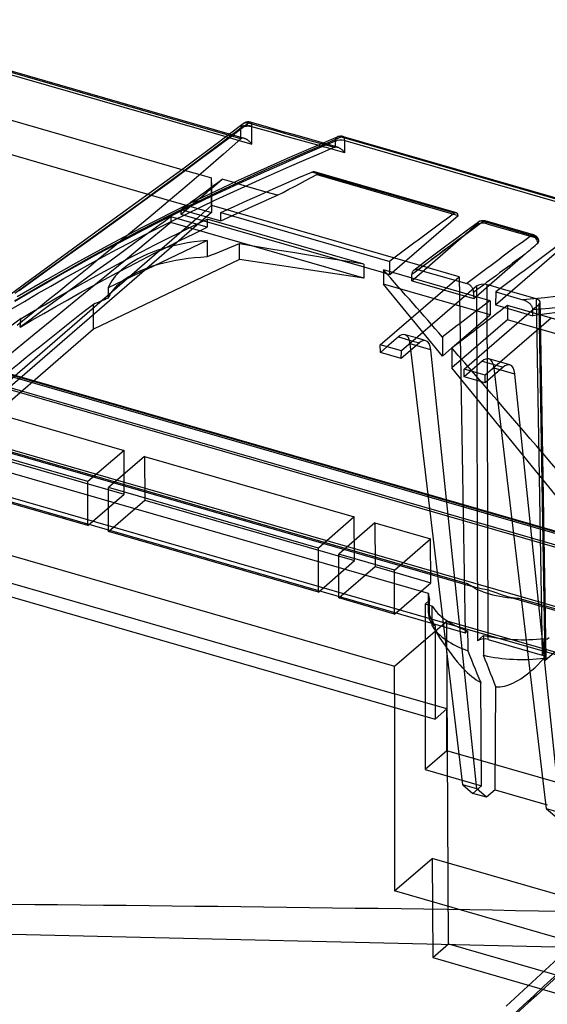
# Model space of a CAD drawing. Header units: millimetres. Extents: x -159 to 301, y 59 to 367.
# Tile 12 of 16: x 22 to 88, y 243 to 367. Entities that reach past the tile are written whole.
import ezdxf

# ---------------------------------------------------------------- set-up
doc = ezdxf.new("R2010")
doc.units = ezdxf.units.MM
doc.layers.add('MAIN-1', color=7, linetype='Continuous')
doc.layers.add('MAIN-2', color=7, linetype='Continuous')

msp = doc.modelspace()

# ---------------------------------------------------------------- linework, layer by layer
at = {"layer": 'MAIN-1'}
for p, q in [((-1.33, 366.2), (47.95, 351.97)), ((1.01, 359.79), (42.4, 347.84)), ((0.39, 355.62), (38.13, 344.73)), ((51.04, 353.78), (51.02, 353.78)), ((51.05, 353.77), (51.04, 353.78)), ((51.07, 353.75), (51.05, 353.77)), ((51.09, 353.74), (51.07, 353.75)), ((51.11, 353.71), (51.09, 353.74)), ((49.84, 353.03), (47.36, 351.14)), ((49.83, 351.69), (49.84, 353.03)), ((49.84, 353.1), (49.85, 353.12)), ((49.84, 353.08), (49.84, 353.1)), ((49.84, 353.06), (49.84, 353.08)), ((49.84, 353.04), (49.84, 353.06)), ((49.86, 353.05), (49.84, 353.03)), ((49.84, 353.03), (49.84, 353.04)), ((49.85, 353.16), (49.87, 353.24)), ((49.87, 353.18), (49.85, 353.16)), ((49.85, 353.14), (49.85, 353.16)), ((49.85, 353.12), (49.85, 353.14)), ((49.89, 353.07), (49.86, 353.05)), ((49.87, 353.24), (49.9, 353.31)), ((49.9, 353.19), (49.87, 353.18)), ((49.92, 353.09), (49.89, 353.07)), ((49.9, 353.31), (49.93, 353.38)), ((49.93, 353.21), (49.9, 353.19)), ((49.95, 353.11), (49.92, 353.09)), ((49.93, 353.38), (49.97, 353.45)), ((49.95, 353.23), (49.93, 353.21)), ((49.99, 353.25), (49.95, 353.23)), ((49.98, 353.12), (49.95, 353.11)), ((49.97, 353.45), (50.01, 353.51)), ((50.01, 353.14), (49.98, 353.12)), ((50.02, 353.26), (49.99, 353.25)), ((50.01, 353.51), (50.06, 353.57)), ((50.04, 353.16), (50.01, 353.14)), ((50.05, 353.28), (50.02, 353.26)), ((50.08, 353.17), (50.04, 353.16)), ((50.09, 353.29), (50.05, 353.28)), ((50.06, 353.57), (50.12, 353.61)), ((50.11, 353.19), (50.08, 353.17)), ((50.13, 353.31), (50.09, 353.29)), ((50.15, 353.2), (50.11, 353.19)), ((50.12, 353.61), (50.12, 353.62)), ((50.12, 353.62), (50.12, 353.62)), ((50.12, 353.62), (50.12, 353.62)), ((50.12, 353.62), (50.12, 353.62)), ((50.12, 353.62), (50.12, 353.62)), ((50.12, 353.61), (50.12, 353.61)), ((50.17, 353.32), (50.13, 353.31)), ((50.19, 353.21), (50.15, 353.2)), ((50.21, 353.33), (50.17, 353.32)), ((50.23, 353.22), (50.19, 353.21)), ((50.26, 353.34), (50.21, 353.33)), ((50.27, 353.23), (50.23, 353.22)), ((50.3, 353.35), (50.26, 353.34)), ((50.31, 353.24), (50.27, 353.23)), ((50.35, 353.35), (50.3, 353.35)), ((50.35, 353.25), (50.31, 353.24)), ((50.4, 353.36), (50.35, 353.35)), ((50.4, 353.26), (50.35, 353.25)), ((50.45, 353.36), (50.4, 353.36)), ((50.44, 353.27), (50.4, 353.26)), ((50.48, 353.27), (50.44, 353.27)), ((50.5, 353.36), (50.45, 353.36)), ((50.53, 353.28), (50.48, 353.27)), ((50.56, 353.37), (50.5, 353.36)), ((50.57, 353.28), (50.53, 353.28)), ((50.61, 353.36), (50.56, 353.37)), ((50.61, 353.28), (50.57, 353.28)), ((50.66, 353.36), (50.61, 353.36)), ((50.66, 353.28), (50.61, 353.28)), ((50.72, 353.36), (50.66, 353.36)), ((50.7, 353.28), (50.66, 353.28)), ((50.75, 353.28), (50.7, 353.28)), ((50.77, 353.35), (50.72, 353.36)), ((50.79, 353.28), (50.75, 353.28)), ((50.82, 353.34), (50.77, 353.35)), ((50.83, 353.28), (50.79, 353.28)), ((50.87, 353.33), (50.82, 353.34)), ((50.88, 353.28), (50.83, 353.28)), ((50.93, 353.32), (50.87, 353.33)), ((50.92, 353.27), (50.88, 353.28)), ((50.96, 353.27), (50.92, 353.27)), ((50.98, 353.31), (50.93, 353.32)), ((51, 353.26), (50.96, 353.27)), ((51.02, 353.29), (50.98, 353.31)), ((51.05, 353.26), (51, 353.26)), ((51.07, 353.28), (51.02, 353.29)), ((51.09, 353.25), (51.05, 353.26)), ((51.12, 353.26), (51.07, 353.28)), ((51.13, 353.24), (51.09, 353.25)), ((51.13, 353.68), (51.11, 353.71)), ((51.16, 353.24), (51.12, 353.26)), ((51.14, 353.65), (51.13, 353.68)), ((51.17, 353.23), (51.13, 353.24)), ((51.16, 353.61), (51.14, 353.65)), ((51.17, 353.57), (51.16, 353.61)), ((51.21, 353.22), (51.16, 353.24)), ((51.19, 353.52), (51.17, 353.57)), ((51.21, 353.22), (51.17, 353.23)), ((51.19, 353.47), (51.19, 353.52)), ((51.2, 353.41), (51.19, 353.47)), ((51.2, 353.35), (51.2, 353.41)), ((51.2, 353.29), (51.2, 353.35)), ((51.21, 353.22), (51.2, 353.29)), ((51.2, 351.04), (51.21, 353.22)), ((52.59, 352.83), (51.21, 353.22)), ((53.98, 352.44), (52.59, 352.83)), ((49.83, 351.69), (47.65, 349.77)), ((49.61, 351.49), (51.2, 351.04)), ((49.86, 351.72), (49.83, 351.69)), ((49.9, 351.74), (49.86, 351.72)), ((49.93, 351.76), (49.9, 351.74)), ((49.97, 351.77), (49.93, 351.76)), ((50.02, 351.78), (49.97, 351.77)), ((50.06, 351.78), (50.02, 351.78)), ((50.11, 351.78), (50.06, 351.78)), ((50.16, 351.78), (50.11, 351.78)), ((50.21, 351.77), (50.16, 351.78)), ((50.27, 351.75), (50.21, 351.77)), ((50.32, 351.74), (50.27, 351.75)), ((50.38, 351.71), (50.32, 351.74)), ((50.43, 351.69), (50.38, 351.71)), ((50.49, 351.66), (50.43, 351.69)), ((50.55, 351.63), (50.49, 351.66)), ((50.61, 351.59), (50.55, 351.63)), ((50.67, 351.55), (50.61, 351.59)), ((50.74, 351.5), (50.67, 351.55)), ((50.8, 351.45), (50.74, 351.5)), ((50.87, 351.39), (50.8, 351.45)), ((50.93, 351.33), (50.87, 351.39)), ((51, 351.26), (50.93, 351.33)), ((51.07, 351.19), (51, 351.26)), ((55.37, 352.05), (53.98, 352.44)), ((56.75, 351.66), (55.37, 352.05)), ((58.14, 351.27), (56.75, 351.66)), ((59.53, 350.88), (58.14, 351.27)), ((61.7, 351.38), (59.46, 350.42)), ((61.71, 351.43), (61.7, 351.38)), ((61.7, 351.38), (61.71, 350.67)), ((61.72, 351.51), (61.71, 351.47)), ((61.71, 351.47), (61.71, 351.43)), ((61.73, 351.56), (61.72, 351.51)), ((61.74, 351.6), (61.73, 351.56)), ((61.75, 351.64), (61.74, 351.6)), ((61.77, 351.68), (61.75, 351.64)), ((61.79, 351.72), (61.77, 351.68)), ((61.81, 351.76), (61.79, 351.72)), ((61.83, 351.79), (61.81, 351.76)), ((61.86, 351.82), (61.83, 351.79)), ((61.88, 351.85), (61.86, 351.82)), ((61.91, 351.88), (61.88, 351.85)), ((61.94, 351.9), (61.91, 351.88)), ((61.96, 351.91), (61.94, 351.9)), ((61.97, 351.92), (61.96, 351.91)), ((61.98, 351.93), (61.97, 351.92)), ((62, 351.94), (61.98, 351.93)), ((62.01, 351.95), (62, 351.94)), ((62.03, 351.95), (62.01, 351.95)), ((62.03, 351.96), (62.03, 351.96)), ((62.03, 351.96), (62.03, 351.95)), ((62.03, 351.95), (62.03, 351.95)), ((62.03, 351.95), (62.03, 351.95)), ((62.03, 351.95), (62.03, 351.95)), ((62.03, 351.95), (62.03, 351.95)), ((62.94, 349.93), (62.92, 351.48)), ((62.92, 351.48), (177.2, 318.49)), ((47.36, 351.14), (44.84, 349.25)), ((51.13, 351.12), (51.07, 351.19)), ((51.2, 351.04), (51.13, 351.12)), ((59.46, 350.42), (57.21, 349.45)), ((59.71, 349.82), (61.6, 350.63)), ((61.44, 350.35), (61.14, 350.44)), ((61.74, 350.27), (61.44, 350.35)), ((61.6, 350.63), (61.61, 350.64)), ((61.61, 350.64), (61.63, 350.64)), ((61.63, 350.64), (61.65, 350.65)), ((61.65, 350.65), (61.66, 350.65)), ((61.66, 350.65), (61.68, 350.66)), ((61.68, 350.66), (61.69, 350.66)), ((61.69, 350.66), (61.71, 350.67)), ((61.71, 350.67), (61.75, 350.67)), ((62.04, 350.18), (61.74, 350.27)), ((61.75, 350.67), (61.8, 350.68)), ((61.8, 350.68), (61.84, 350.68)), ((61.84, 350.68), (61.89, 350.67)), ((61.89, 350.67), (61.94, 350.66)), ((61.94, 350.66), (62, 350.65)), ((62, 350.65), (62.07, 350.63)), ((62.34, 350.1), (62.04, 350.18)), ((62.07, 350.63), (62.14, 350.6)), ((62.14, 350.6), (62.21, 350.57)), ((62.21, 350.57), (62.28, 350.52)), ((62.28, 350.52), (62.36, 350.48)), ((62.64, 350.02), (62.34, 350.1)), ((62.36, 350.48), (62.44, 350.42)), ((62.44, 350.42), (62.52, 350.36)), ((62.52, 350.36), (62.61, 350.29)), ((62.61, 350.29), (62.69, 350.21)), ((62.94, 349.93), (62.64, 350.02)), ((62.69, 350.21), (62.78, 350.12)), ((62.78, 350.12), (62.86, 350.03)), ((62.86, 350.03), (62.94, 349.93)), ((44.84, 349.25), (42.29, 347.36)), ((47.65, 349.77), (45.4, 347.81)), ((57.21, 349.45), (54.98, 348.48)), ((55.94, 348.19), (57.82, 349.01)), ((57.82, 349.01), (59.71, 349.82)), ((45.4, 347.81), (43.07, 345.81)), ((54.98, 348.48), (52.76, 347.49)), ((54.06, 347.37), (55.94, 348.19)), ((58.82, 347.53), (58.87, 347.54)), ((58.87, 347.54), (58.92, 347.55)), ((58.92, 347.55), (58.97, 347.56)), ((58.97, 347.56), (59.02, 347.56)), ((59.02, 347.56), (59.07, 347.55)), ((59.07, 347.55), (59.11, 347.54)), ((76.98, 342.38), (59.11, 347.54)), ((42.29, 347.36), (39.72, 345.48)), ((44.68, 347.18), (46.15, 346.76)), ((46.15, 345.63), (46.15, 346.76)), ((46.16, 345.63), (46.15, 346.76)), ((48.93, 346.17), (47.46, 346.6)), ((50.55, 346.49), (48.35, 345.48)), ((50.33, 345.69), (52.19, 346.53)), ((52.76, 347.49), (50.55, 346.49)), ((52.19, 346.53), (54.06, 347.37)), ((55.53, 346.1), (57.15, 346.81)), ((57.15, 346.81), (58.77, 347.51)), ((58.77, 347.51), (58.82, 347.53)), ((76.74, 342.32), (58.77, 347.51)), ((39.72, 345.48), (37.13, 343.6)), ((43.07, 345.81), (40.68, 343.79)), ((48.35, 345.48), (46.17, 344.46)), ((48.48, 344.84), (50.33, 345.69)), ((53.02, 344.99), (50.43, 345.74)), ((52.26, 344.65), (53.89, 345.38)), ((53.89, 345.38), (55.53, 346.1)), ((40.86, 343.94), (42.96, 343.34)), ((46.17, 344.46), (44, 343.42)), ((44.82, 343.12), (46.65, 343.99)), ((46.65, 343.99), (48.48, 344.84)), ((48.97, 343.15), (50.61, 343.91)), ((50.61, 343.91), (52.26, 344.65)), ((37.13, 343.6), (34.52, 341.71)), ((40.68, 343.79), (38.23, 341.74)), ((44, 343.42), (41.85, 342.37)), ((43.01, 342.24), (44.82, 343.12)), ((47.32, 342.39), (48.97, 343.15)), ((34.52, 341.71), (31.9, 339.82)), ((38.23, 341.74), (35.72, 339.66)), ((39.45, 340.47), (41.22, 341.36)), ((41.85, 342.37), (39.73, 341.31)), ((41.22, 341.36), (43.01, 342.24)), ((44.25, 340.93), (41.78, 341.64)), ((42.68, 342.08), (45.16, 341.37)), ((43.46, 342.46), (47.32, 341.35)), ((44.25, 341.63), (43.64, 341.11)), ((43.91, 340.77), (45.6, 341.58)), ((65.31, 335.89), (45.6, 341.58)), ((47.32, 342.39), (68.58, 336.25)), ((47.32, 341.35), (47.32, 342.39)), ((68.88, 334.86), (77.19, 342.05)), ((86.68, 339.58), (80.61, 341.34)), ((37.62, 340.23), (35.53, 339.15)), ((39.73, 341.31), (37.62, 340.23)), ((37.69, 339.58), (39.45, 340.47)), ((42.24, 339.95), (43.91, 340.77)), ((78.38, 340.18), (77.02, 339.17)), ((79.74, 341.18), (78.38, 340.18)), ((86.44, 339.52), (80.37, 341.27)), ((31.9, 339.82), (29.27, 337.92)), ((45.6, 338.87), (33.11, 332.91)), ((35.53, 339.15), (33.45, 338.05)), ((35.96, 338.68), (37.69, 339.58)), ((38.29, 339.89), (36.65, 338.69)), ((38.98, 338.32), (40.6, 339.14)), ((40.6, 339.14), (42.24, 339.95)), ((45.6, 338.87), (45.6, 336.8)), ((77.02, 339.17), (75.66, 338.16)), ((29.27, 337.92), (26.63, 336.02)), ((33.45, 338.05), (31.4, 336.93)), ((32.54, 336.86), (34.24, 337.77)), ((34.24, 337.77), (35.96, 338.68)), ((36.65, 338.69), (35, 337.49)), ((37.38, 337.5), (38.98, 338.32)), ((51.88, 338.09), (49.64, 338.45)), ((49.64, 336.47), (49.64, 338.45)), ((54.12, 337.72), (51.88, 338.09)), ((56.36, 337.35), (54.12, 337.72)), ((75.66, 338.16), (74.31, 337.15)), ((31.4, 336.93), (29.36, 335.81)), ((31.9, 336.51), (30.66, 335.49)), ((30.86, 335.94), (32.54, 336.86)), ((49.64, 336.47), (31.26, 327.7)), ((35, 337.49), (33.35, 336.29)), ((34.24, 335.86), (35.8, 336.68)), ((35.8, 336.68), (37.38, 337.5)), ((65.31, 334.11), (49.64, 336.47)), ((58.59, 336.99), (56.36, 337.35)), ((60.83, 336.62), (58.59, 336.99)), ((63.07, 336.26), (60.83, 336.62)), ((74.31, 337.15), (72.95, 336.13)), ((79.45, 331.81), (85.7, 337.22)), ((26.63, 336.02), (23.99, 334.11)), ((29.36, 335.81), (27.34, 334.67)), ((29.19, 335.02), (30.86, 335.94)), ((30.66, 335.49), (29.41, 334.47)), ((33.35, 336.29), (31.69, 335.08)), ((32.7, 335.03), (34.24, 335.86)), ((65.31, 335.89), (63.07, 336.26)), ((65.31, 335.89), (65.31, 334.11)), ((65.31, 335.55), (67.8, 334.83)), ((67.8, 335.17), (67.8, 333.39)), ((81.24, 331.29), (67.8, 335.17)), ((68.59, 334.94), (68.58, 336.25)), ((72.43, 335.74), (70.53, 336.28)), ((72.95, 336.13), (71.6, 335.11)), ((71.65, 335.15), (71.6, 335.11)), ((71.72, 335.18), (71.65, 335.15)), ((71.78, 335.2), (71.72, 335.18)), ((71.85, 335.22), (71.78, 335.2)), ((71.92, 335.23), (71.85, 335.22)), ((71.99, 335.23), (71.92, 335.23)), ((72.07, 335.23), (71.99, 335.23)), ((72.15, 335.22), (72.07, 335.23)), ((72.22, 335.2), (72.15, 335.22)), ((72.22, 335.2), (78.29, 333.45)), ((23.99, 334.11), (21.35, 332.2)), ((27.34, 334.67), (25.33, 333.52)), ((25.88, 333.14), (27.54, 334.09)), ((27.54, 334.09), (29.19, 335.02)), ((29.41, 334.47), (28.15, 333.44)), ((29.64, 333.35), (31.16, 334.19)), ((31.69, 335.08), (30.04, 333.87)), ((31.16, 334.19), (32.7, 335.03)), ((71.38, 334.74), (71.36, 334.67)), ((71.36, 334.67), (71.36, 334.59)), ((71.36, 334.15), (71.36, 334.59)), ((71.4, 334.82), (71.38, 334.74)), ((71.42, 334.89), (71.4, 334.82)), ((71.46, 334.95), (71.42, 334.89)), ((71.5, 335.01), (71.46, 334.95)), ((71.55, 335.07), (71.5, 335.01)), ((71.6, 335.11), (71.55, 335.07)), ((25.33, 333.52), (23.34, 332.36)), ((24.22, 332.18), (25.88, 333.14)), ((28.15, 333.44), (26.89, 332.41)), ((28.12, 332.5), (29.64, 333.35)), ((30.04, 333.87), (28.38, 332.65)), ((33.11, 332.91), (33.11, 331.6)), ((75.21, 324.29), (67.8, 333.39)), ((78.36, 333.43), (78.29, 333.45)), ((78.43, 333.4), (78.36, 333.43)), ((78.5, 333.36), (78.43, 333.4)), ((78.57, 333.32), (78.5, 333.36)), ((78.63, 333.28), (78.57, 333.32)), ((78.69, 333.23), (78.63, 333.28)), ((78.76, 333.17), (78.69, 333.23)), ((78.82, 333.11), (78.76, 333.17)), ((78.87, 333.05), (78.82, 333.11)), ((78.92, 332.99), (78.87, 333.05)), ((78.96, 332.92), (78.92, 332.99)), ((79.01, 332.85), (78.96, 332.92)), ((79.04, 332.78), (79.01, 332.85)), ((79.08, 332.7), (79.04, 332.78)), ((79.1, 332.63), (79.08, 332.7)), ((82.5, 332.83), (81.09, 333.23)), ((23.34, 332.36), (21.36, 331.19)), ((22.56, 331.21), (24.22, 332.18)), ((25.12, 330.79), (26.62, 331.65)), ((26.89, 332.41), (25.62, 331.38)), ((26.62, 331.65), (28.12, 332.5)), ((79.12, 332.56), (79.1, 332.63)), ((79.14, 332.48), (79.12, 332.56)), ((79.15, 332.41), (79.14, 332.48)), ((79.15, 332.34), (79.15, 332.41)), ((79.15, 332.34), (79.15, 331.89)), ((81.93, 332.4), (81.92, 330.76)), ((81.93, 332.4), (85.34, 331.41)), ((85.35, 331.41), (85.34, 331.41)), ((85.36, 331.41), (85.35, 331.41)), ((85.37, 331.4), (85.36, 331.41)), ((85.38, 331.4), (85.37, 331.4)), ((85.39, 331.4), (85.38, 331.4)), ((85.4, 331.39), (85.39, 331.4)), ((85.46, 331.37), (85.4, 331.39)), ((20.91, 330.23), (22.56, 331.21)), ((23.63, 329.92), (25.12, 330.79)), ((25.62, 331.38), (24.34, 330.34)), ((31.26, 327.7), (31.26, 330.82)), ((81.24, 331.29), (81.24, 329.51)), ((81.92, 330.76), (83.08, 330.42)), ((107.22, 323.79), (83.4, 330.67)), ((85.52, 331.35), (85.46, 331.37)), ((85.59, 331.32), (85.52, 331.35)), ((85.65, 331.29), (85.59, 331.32)), ((85.72, 331.26), (85.65, 331.29)), ((85.78, 331.23), (85.72, 331.26)), ((85.84, 331.19), (85.78, 331.23)), ((85.9, 331.15), (85.84, 331.19)), ((85.96, 331.12), (85.9, 331.15)), ((86.02, 331.07), (85.96, 331.12)), ((86.08, 331.03), (86.02, 331.07)), ((86.14, 330.98), (86.08, 331.03)), ((86.19, 330.93), (86.14, 330.98)), ((86.25, 330.88), (86.19, 330.93)), ((86.3, 330.83), (86.25, 330.88)), ((86.34, 330.77), (86.3, 330.83)), ((86.39, 330.72), (86.34, 330.77)), ((86.43, 330.65), (86.39, 330.72)), ((86.48, 330.59), (86.43, 330.65)), ((86.51, 330.53), (86.48, 330.59)), ((86.54, 330.46), (86.51, 330.53)), ((86.57, 330.4), (86.54, 330.46)), ((86.59, 330.33), (86.57, 330.4)), ((86.61, 330.27), (86.59, 330.33)), ((86.62, 330.2), (86.61, 330.27)), ((86.62, 330.13), (86.62, 330.2)), ((22.14, 329.05), (19.95, 327.4)), ((22.14, 329.05), (23.63, 329.92)), ((67.39, 325.71), (71.3, 329.09)), ((76.42, 325.34), (81.24, 329.51)), ((86.62, 329.74), (86.62, 330.13)), ((90.65, 329.94), (87.42, 329.51)), ((87.56, 329.47), (87.56, 329.53)), ((31.26, 327.7), (4.02, 304.11)), ((69.67, 326.72), (68.23, 325.47)), ((69.67, 326.72), (71.49, 326.19)), ((72.76, 327.3), (70.05, 324.95)), ((71.95, 326.59), (70.5, 327)), ((75.21, 326.7), (75.21, 324.29)), ((70.05, 324.95), (67.39, 325.71)), ((75.21, 324.29), (76.4, 325.33)), ((76.4, 325.33), (76.4, 322.83)), ((89.54, 306.7), (76.4, 322.83))]:
    msp.add_line(p, q, dxfattribs=at)
for centre, start, end in [((80.33, 340.38), 73.8984, 126.3992), ((86.4, 338.62), 16.0441, 73.8985)]:
    msp.add_arc(centre, 1, start, end, dxfattribs=at)
for centre, major_axis, ratio, start_param, end_param in [((62.42, 351.03), (1, 0.015), 0.511124, 1.056878, 2.3647), ((62.42, 351.03), (-0.277, -0.961), 0.433002, 2.176212, 3.141593), ((62.42, 351.03), (1, 0.015), 0.511124, 1.039329, 1.056878), ((-560.72, 192.33), (-720.27, -296.94), 0.189607, 2.482483, 2.493426), ((24.68, -1149.93), (-450.74, -1600.1), 0.436494, -2.631147, -2.621318), ((76.7, 341.42), (0.271, 0.963), 0.436489, -0.004043, 0.51043), ((76.7, 341.42), (0.271, 0.963), 0.436489, -0.743959, -0.004043), ((80.33, 340.38), (-0.593, 0.805), 0.785471, -0.798865, -0.000001), ((80.33, 340.38), (0.277, 0.961), 0.433013, 0.000007, 0.513253), ((18.3, -1148.17), (-461.07, -1597.21), 0.433013, -2.628338, -2.618509), ((47.82, 331.45), (-15, 0), 0.5, -1.422363, -0.523599), ((24.36, -1149.92), (461.07, 1597.21), 0.433013, 0.513254, 0.523084), ((86.4, 338.62), (-0.277, -0.961), 0.433013, 3.14159, 3.654846), ((86.4, 338.62), (-0.592, 0.806), 0.785019, -2.124355, -0.793818), ((86.4, 338.62), (-0.277, -0.961), 0.433013, 3.140374, 3.14159), ((86.4, 338.83), (0.971, 0), 0.499999, -0.505663, 0.153155), ((-26.96, -1258.43), (-838, -1598.51), 0.626691, -2.503657, -2.500557), ((17.98, -1148), (471.32, 1594.16), 0.429512, 0.516027, 0.525857), ((83.89, 336.73), (-7.34, -6.16), 0.083649, 1.74941, 1.976129), ((35.24, -1152.98), (-450.48, -1599.14), 0.436489, -2.629246, -2.621352), ((47.82, 331.45), (-15, 0), 0.5, -0.523599, -0.19576), ((132.42, -3553.18), (878.08, -4313.12), 0.326584, 2.618634, 2.6231), ((-61.25, -2543.49), (2904.02, 1568.02), 0.836089, 1.093736, 1.100716), ((-26.97, -1258.68), (-838.14, -1598.76), 0.626691, -2.490979, -2.489565), ((-60.99, -2544.96), (-2904.9, -1566.64), 0.83616, -2.046039, -2.040779), ((-7.35, -1140.76), (-461.07, -1597.21), 0.433013, -2.600059, -2.567273), ((28.56, -1151.13), (-461.07, -1597.21), 0.433013, -2.617002, -2.60974), ((30.73, -1151.76), (461.07, 1597.21), 0.433013, 0.524591, 0.533023), ((69.69, 324.12), (0.81, 2.89), 0.436488, -0.004284, 0.58518), ((132.55, -1181.15), (-774.61, 1890.14), 0.352557, -0.81825, -0.805383), ((123.32, -1178.49), (-448.15, -1600.93), 0.437353, -2.563765, -2.523647), ((151.61, -1188.85), (3617.23, -99.6), 0.398353, 1.597147, 1.62267)]:
    msp.add_ellipse(centre, major_axis=major_axis, ratio=ratio, start_param=start_param, end_param=end_param, dxfattribs=at)
at = {"layer": 'MAIN-2'}
for p, q in [((49.83, 351.69), (-1.83, 366.62)), ((50.27, 351.75), (-1.56, 366.71)), ((50.36, 353.75), (50.28, 353.72)), ((50.44, 353.78), (50.36, 353.75)), ((50.37, 353.73), (50.43, 353.74)), ((50.43, 353.74), (50.51, 353.75)), ((50.51, 353.8), (50.44, 353.78)), ((50.59, 353.81), (50.51, 353.8)), ((50.51, 353.75), (50.58, 353.74)), ((50.58, 353.74), (50.65, 353.74)), ((50.67, 353.82), (50.59, 353.81)), ((50.65, 353.74), (50.73, 353.72)), ((50.74, 353.82), (50.67, 353.82)), ((50.82, 353.82), (50.74, 353.82)), ((50.89, 353.81), (50.82, 353.82)), ((50.86, 353.74), (50.84, 353.73)), ((50.88, 353.76), (50.86, 353.74)), ((50.9, 353.77), (50.88, 353.76)), ((50.9, 353.81), (50.89, 353.81)), ((50.96, 353.8), (50.9, 353.81)), ((50.93, 353.78), (50.9, 353.77)), ((50.95, 353.79), (50.93, 353.78)), ((50.98, 353.79), (50.95, 353.79)), ((51.02, 353.78), (50.96, 353.8)), ((51, 353.79), (50.98, 353.79)), ((51.02, 353.78), (51, 353.79)), ((51.02, 353.78), (51.02, 353.78)), ((51.02, 353.78), (51.02, 353.78)), ((51.02, 353.78), (51.02, 353.78)), ((51.02, 353.78), (51.02, 353.78)), ((51.02, 353.78), (51.02, 353.78)), ((51.02, 353.78), (51.02, 353.78)), ((52.94, 353.23), (51.02, 353.78)), ((46.36, 350.77), (50.12, 353.62)), ((48.85, 352.21), (50.81, 353.7)), ((50.19, 353.66), (50.12, 353.61)), ((50.12, 353.62), (50.18, 353.65)), ((50.18, 353.65), (50.24, 353.69)), ((50.23, 353.69), (50.19, 353.66)), ((50.28, 353.72), (50.23, 353.69)), ((50.24, 353.69), (50.3, 353.71)), ((50.3, 353.71), (50.37, 353.73)), ((50.73, 353.72), (50.81, 353.7)), ((50.82, 353.71), (50.81, 353.7)), ((50.81, 353.7), (52.35, 353.26)), ((50.84, 353.73), (50.82, 353.71)), ((52.35, 353.26), (53.89, 352.82)), ((54.87, 352.68), (52.94, 353.23)), ((53.89, 352.82), (55.43, 352.38)), ((56.91, 352.1), (54.87, 352.68)), ((46.88, 350.73), (48.85, 352.21)), ((47.95, 351.97), (49.61, 351.49)), ((55.43, 352.38), (56.97, 351.94)), ((62.03, 351.95), (55.67, 349.21)), ((58.79, 351.56), (56.91, 352.1)), ((56.97, 351.94), (58.51, 351.5)), ((58.51, 351.5), (60.06, 351.07)), ((60.4, 351.11), (58.79, 351.56)), ((60.28, 351), (62.46, 351.93)), ((62.06, 351.97), (62.03, 351.96)), ((62.1, 351.98), (62.06, 351.97)), ((62.13, 351.98), (62.1, 351.98)), ((62.16, 351.99), (62.13, 351.98)), ((62.2, 351.99), (62.16, 351.99)), ((62.23, 351.99), (62.2, 351.99)), ((62.26, 351.99), (62.23, 351.99)), ((62.3, 351.98), (62.26, 351.99)), ((62.33, 351.97), (62.3, 351.98)), ((62.36, 351.97), (62.33, 351.97)), ((62.4, 351.96), (62.36, 351.97)), ((62.43, 351.94), (62.4, 351.96)), ((62.46, 351.93), (62.43, 351.94)), ((62.46, 351.93), (176.74, 318.94)), ((62.7, 351.99), (176.98, 319)), ((42.51, 347.92), (46.36, 350.77)), ((44.88, 349.24), (46.88, 350.73)), ((55.93, 349.11), (58.1, 350.06)), ((58.1, 350.06), (60.28, 351)), ((59.8, 350.81), (59.53, 350.88)), ((60.06, 350.73), (59.8, 350.81)), ((60.06, 351.07), (61.6, 350.63)), ((60.33, 350.66), (60.06, 350.73)), ((60.6, 350.59), (60.33, 350.66)), ((62, 350.65), (60.4, 351.11)), ((60.87, 350.51), (60.6, 350.59)), ((61.14, 350.44), (60.87, 350.51)), ((42.86, 347.75), (44.88, 349.24)), ((55.67, 349.21), (49.39, 346.39)), ((53.78, 348.16), (55.93, 349.11)), ((38.59, 345.06), (42.51, 347.92)), ((40.82, 346.25), (42.86, 347.75)), ((42.4, 347.84), (44.68, 347.18)), ((51.63, 347.19), (53.78, 348.16)), ((59.11, 347.54), (59.15, 347.53)), ((49.39, 346.39), (43.23, 343.47)), ((49.49, 346.21), (51.63, 347.19)), ((57.28, 346.07), (57.99, 346.44)), ((57.99, 346.44), (58.7, 346.81)), ((58.7, 346.81), (59.41, 347.18)), ((59.15, 347.53), (59.19, 347.51)), ((59.19, 347.51), (59.23, 347.48)), ((59.23, 347.48), (59.27, 347.45)), ((59.27, 347.45), (59.3, 347.42)), ((59.3, 347.42), (59.33, 347.38)), ((59.33, 347.38), (59.35, 347.34)), ((59.35, 347.34), (59.38, 347.29)), ((59.38, 347.29), (59.39, 347.24)), ((59.39, 347.24), (59.41, 347.18)), ((59.41, 347.18), (77.19, 342.05)), ((34.63, 342.19), (38.59, 345.06)), ((38.77, 344.76), (40.82, 346.25)), ((45.27, 344.22), (47.37, 345.22)), ((46.15, 343.28), (46.15, 345.63)), ((46.18, 343.31), (46.16, 345.63)), ((47.37, 345.22), (49.49, 346.21)), ((50.43, 345.74), (48.93, 346.17)), ((55.15, 344.95), (55.86, 345.33)), ((55.86, 345.33), (56.57, 345.7)), ((56.57, 345.7), (57.28, 346.07)), ((36.7, 343.25), (38.77, 344.76)), ((38.13, 344.73), (40.86, 343.94)), ((43.18, 343.21), (45.27, 344.22)), ((52.37, 343.66), (53.4, 344.12)), ((54.45, 344.58), (53.02, 344.99)), ((53.4, 344.12), (54.45, 344.58)), ((54.45, 344.58), (55.15, 344.95)), ((34.62, 341.75), (36.7, 343.25)), ((43.23, 343.47), (37.22, 340.44)), ((41.12, 342.18), (43.18, 343.21)), ((42.29, 342.8), (42.28, 342.2)), ((42.29, 342.8), (43.46, 342.46)), ((42.96, 343.34), (46.15, 342.41)), ((46.15, 343.28), (44.25, 341.63)), ((46.15, 343.28), (46.18, 343.31)), ((46.15, 343.28), (46.15, 342.41)), ((70.53, 336.28), (46.18, 343.31)), ((49.32, 342.27), (50.33, 342.73)), ((50.33, 342.73), (51.34, 343.2)), ((51.34, 343.2), (52.37, 343.66)), ((46.15, 342.41), (11.42, 312.34)), ((30.63, 339.29), (34.63, 342.19)), ((32.52, 340.24), (34.62, 341.75)), ((39.07, 341.14), (41.12, 342.18)), ((40.56, 341.54), (40.11, 341.21)), ((41.01, 341.86), (40.56, 341.54)), ((41.01, 341.65), (41, 341.55)), ((41, 341.55), (41, 341.44)), ((41, 341.44), (41, 341.34)), ((41, 341.34), (41, 341.23)), ((41.01, 341.86), (41.01, 341.76)), ((41.78, 341.64), (41.01, 341.86)), ((41.01, 341.76), (41.01, 341.65)), ((42.28, 342.2), (42.68, 342.08)), ((45.16, 341.37), (65.31, 335.55)), ((45.6, 341.58), (45.6, 340.54)), ((47.32, 341.35), (48.31, 341.81)), ((48.31, 341.81), (49.32, 342.27)), ((43.64, 341.11), (15.4, 316.65)), ((30.41, 338.72), (32.52, 340.24)), ((37.22, 340.44), (33.1, 338.26)), ((35.02, 339.02), (37.03, 340.09)), ((37.03, 340.09), (39.07, 341.14)), ((41, 341.13), (38.16, 338.78)), ((38.75, 340.22), (38.29, 339.89)), ((39.2, 340.55), (38.75, 340.22)), ((39.65, 340.88), (39.2, 340.55)), ((40.11, 341.21), (39.65, 340.88)), ((41, 341.23), (41, 341.13)), ((65.31, 334.11), (41, 341.13)), ((43.9, 339.72), (45.6, 340.54)), ((45.6, 340.54), (44.25, 340.93)), ((80.82, 341), (86.89, 339.25)), ((26.61, 336.37), (30.63, 339.29)), ((33.02, 337.95), (35.02, 339.02)), ((35.09, 339.14), (34.46, 338.61)), ((35.72, 339.66), (35.09, 339.14)), ((40.58, 338.09), (42.23, 338.91)), ((42.23, 338.91), (43.9, 339.72)), ((71.35, 333.81), (77.89, 339.47)), ((28.3, 337.2), (30.41, 338.72)), ((33.1, 338.26), (29.04, 336.02)), ((31.03, 336.86), (33.02, 337.95)), ((33.82, 338.09), (33.18, 337.56)), ((34.46, 338.61), (33.82, 338.09)), ((38.16, 338.78), (35.31, 336.42)), ((38.95, 337.27), (40.58, 338.09)), ((81.92, 330.76), (90.52, 338.2)), ((22.58, 333.43), (26.61, 336.37)), ((26.18, 335.67), (28.3, 337.2)), ((29.07, 335.76), (31.03, 336.86)), ((32.54, 337.04), (31.9, 336.51)), ((35.31, 336.42), (32.44, 334.07)), ((33.18, 337.56), (32.54, 337.04)), ((35.76, 335.62), (37.34, 336.44)), ((37.34, 336.44), (38.95, 337.27)), ((41.64, 336.36), (40.88, 336.21)), ((42.42, 336.49), (41.64, 336.36)), ((43.2, 336.6), (42.42, 336.49)), ((43.98, 336.69), (43.2, 336.6)), ((44.78, 336.75), (43.98, 336.69)), ((45.6, 336.8), (44.78, 336.75)), ((24.05, 334.13), (26.18, 335.67)), ((29.04, 336.02), (25.33, 333.91)), ((27.11, 334.65), (29.07, 335.76)), ((34.19, 334.79), (35.76, 335.62)), ((37.41, 335.15), (36.81, 334.88)), ((38.04, 335.4), (37.41, 335.15)), ((38.71, 335.63), (38.04, 335.4)), ((39.41, 335.85), (38.71, 335.63)), ((40.13, 336.04), (39.41, 335.85)), ((40.88, 336.21), (40.13, 336.04)), ((77.33, 334.32), (72.43, 335.74)), ((25.33, 333.91), (21.67, 331.76)), ((21.92, 332.59), (24.05, 334.13)), ((25.17, 333.53), (27.11, 334.65)), ((32.44, 334.07), (29.56, 331.72)), ((31.09, 333.12), (32.64, 333.96)), ((32.64, 333.96), (34.19, 334.79)), ((35.26, 334), (34.83, 333.69)), ((35.73, 334.3), (35.26, 334)), ((36.25, 334.6), (35.73, 334.3)), ((36.81, 334.88), (36.25, 334.6)), ((67.8, 334.83), (68.59, 334.6)), ((68.59, 334.6), (68.59, 334.94)), ((68.59, 334.6), (68.88, 334.86)), ((71.3, 329.09), (77.33, 334.32)), ((71.35, 333.81), (71.36, 334.15)), ((77.33, 334.32), (78.1, 289.42)), ((298.62, 241.75), (-19.1, 333.47)), ((-18.93, 333.53), (298.79, 241.81)), ((-18.8, 333.21), (263.65, 251.68)), ((18.54, 330.46), (22.58, 333.43)), ((23.24, 332.4), (25.17, 333.53)), ((28.38, 332.65), (27.32, 331.87)), ((29.56, 332.27), (31.09, 333.12)), ((33.79, 332.7), (33.63, 332.48)), ((33.97, 332.9), (33.79, 332.7)), ((34.17, 333.11), (33.97, 332.9)), ((34.38, 333.31), (34.17, 333.11)), ((34.6, 333.5), (34.38, 333.31)), ((34.83, 333.69), (34.6, 333.5)), ((81.24, 329.51), (67.8, 333.39)), ((71.35, 333.81), (79.16, 331.55)), ((79.49, 333.12), (72.76, 327.3)), ((79.49, 333.12), (79.63, 288.4)), ((81.09, 333.23), (80.85, 333.3)), ((80.99, 288.58), (80.85, 333.3)), ((87.03, 331.52), (82.5, 332.83)), ((21.33, 331.26), (23.24, 332.4)), ((27.32, 331.87), (26.26, 331.09)), ((26.52, 330.56), (28.04, 331.42)), ((29.56, 331.72), (26.67, 329.37)), ((28.04, 331.42), (29.56, 332.27)), ((33.21, 331.83), (33.11, 331.6)), ((33.33, 332.05), (33.21, 331.83)), ((33.47, 332.27), (33.33, 332.05)), ((33.63, 332.48), (33.47, 332.27)), ((79.15, 331.89), (79.16, 331.55)), ((79.16, 331.55), (79.45, 331.81)), ((87.03, 331.52), (87.8, 286.62)), ((24.34, 330.34), (23, 329.25)), ((25.2, 330.31), (24.14, 329.52)), ((25.01, 329.69), (26.52, 330.56)), ((26.26, 331.09), (25.2, 330.31)), ((77.96, 322.66), (87.4, 330.84)), ((83.08, 330.42), (86.62, 329.4)), ((83.4, 330.67), (83.4, 328.89)), ((88.17, 285.93), (87.4, 330.84)), ((87.56, 329.53), (87.53, 331.09)), ((23, 329.25), (21.65, 328.15)), ((22.13, 328.89), (22.14, 329.05)), ((24.14, 329.52), (23.08, 328.73)), ((23.51, 328.82), (25.01, 329.69)), ((26.67, 329.37), (23.79, 327.02)), ((88.91, 329.08), (80.61, 321.9)), ((86.62, 329.4), (86.62, 329.74)), ((87.42, 329.51), (86.62, 329.4)), ((88.3, 286.19), (87.56, 329.47)), ((22.02, 327.94), (23.51, 328.82)), ((23.08, 328.73), (22.02, 327.94)), ((22.02, 327.94), (22.04, 328.1)), ((22.04, 328.1), (22.06, 328.26)), ((22.06, 328.26), (22.07, 328.42)), ((22.07, 328.42), (22.09, 328.57)), ((22.09, 328.57), (22.11, 328.73)), ((22.11, 328.73), (22.13, 328.89)), ((83.4, 328.89), (76.4, 322.83)), ((107.22, 322.01), (83.4, 328.89)), ((263.7, 249.91), (-2.04, 326.62)), ((263.69, 250.2), (-1.79, 326.83)), ((23.79, 327.02), (20.92, 324.68)), ((73.14, 326.24), (71.95, 326.59)), ((67.4, 324.76), (67.39, 325.71)), ((68.23, 325.47), (67.4, 324.76)), ((72.31, 325.96), (70.04, 323.99)), ((77.78, 270.27), (71.16, 325.85)), ((73.77, 325.1), (71.16, 325.85)), ((71.49, 326.19), (72.31, 325.96)), ((76.4, 325.33), (76.42, 325.34)), ((70.04, 323.99), (67.4, 324.76)), ((70.04, 323.99), (70.05, 324.95)), ((79.54, 269.77), (73.77, 325.1)), ((83.7, 323.19), (81.07, 323.95)), ((80.23, 323.67), (77.97, 321.71)), ((80.23, 323.67), (82.88, 322.91)), ((82.88, 322.91), (80.61, 320.94)), ((88.34, 267.22), (81.73, 322.8)), ((84.34, 322.05), (81.73, 322.8)), ((80.61, 321.9), (77.96, 322.66)), ((77.97, 321.71), (77.96, 322.66)), ((80.61, 320.94), (77.97, 321.71)), ((80.61, 320.94), (80.61, 321.9)), ((90.1, 266.72), (84.34, 322.05)), ((258, 244.06), (-1.69, 319.02)), ((8.61, 320.06), (35.11, 312.41)), ((-1.46, 318.51), (79.31, 295.19)), ((-1.19, 318.61), (78.35, 295.65)), ((73.45, 294.38), (0.28, 315.5)), ((30.57, 308.49), (4.07, 316.14)), ((8.63, 314.54), (35.13, 306.89)), ((-1.97, 313.08), (75.54, 290.7)), ((0.61, 311.79), (78.1, 289.42)), ((35.11, 312.41), (30.57, 308.49)), ((37.7, 311.66), (33.17, 307.74)), ((35.13, 306.89), (35.11, 312.41)), ((37.7, 311.66), (37.73, 306.14)), ((37.7, 311.66), (64.12, 304.04)), ((30.57, 302.94), (4.07, 310.59)), ((-9.27, 307.86), (69.2, 285.21)), ((30.57, 302.94), (30.57, 308.49)), ((30.57, 302.94), (35.13, 306.89)), ((59.59, 300.11), (33.17, 307.74)), ((33.17, 302.19), (33.17, 307.74)), ((33.17, 302.19), (37.73, 306.14)), ((37.73, 306.14), (64.15, 298.52)), ((-9.27, 304.4), (69.2, 281.75)), ((-10.77, 303.1), (74.29, 278.54)), ((64.12, 304.04), (59.59, 300.11)), ((66.72, 303.29), (62.18, 299.36)), ((64.15, 298.52), (64.12, 304.04)), ((66.72, 303.29), (66.74, 297.77)), ((66.72, 303.29), (73.73, 301.26)), ((59.59, 294.57), (33.17, 302.19)), ((69.2, 297.34), (73.73, 301.26)), ((73.76, 295.74), (73.73, 301.26)), ((59.59, 294.57), (59.59, 300.11)), ((69.2, 297.34), (62.18, 299.36)), ((62.18, 293.82), (62.18, 299.36)), ((59.59, 294.57), (64.15, 298.52)), ((62.18, 293.82), (66.74, 297.77)), ((66.74, 297.77), (73.76, 295.74)), ((69.2, 291.79), (69.2, 297.34)), ((69.2, 291.79), (73.76, 295.74)), ((78.35, 295.65), (78.49, 295.55)), ((78.49, 295.55), (78.64, 295.46)), ((78.64, 295.46), (78.8, 295.38)), ((73.45, 291.89), (73.45, 294.38)), ((78.8, 295.38), (78.96, 295.31)), ((78.96, 295.31), (79.13, 295.25)), ((79.13, 295.25), (79.3, 295.2)), ((79.3, 295.2), (79.61, 295.12)), ((79.61, 295.12), (79.93, 295.05)), ((79.93, 295.05), (80.26, 294.99)), ((80.26, 294.99), (80.6, 294.92)), ((80.6, 294.92), (80.96, 294.83)), ((80.96, 294.83), (81.32, 294.73)), ((81.32, 294.73), (81.69, 294.6)), ((81.69, 294.6), (82.08, 294.46)), ((82.08, 294.46), (82.47, 294.31)), ((82.47, 294.31), (82.88, 294.17)), ((82.88, 294.17), (83.3, 294.04)), ((69.2, 291.79), (62.18, 293.82)), ((73.6, 293.53), (73.04, 293.05)), ((73.94, 292.79), (73.04, 293.05)), ((73.04, 293.05), (73.04, 272.18)), ((73.6, 291.05), (73.6, 293.53)), ((83.28, 294.05), (258.02, 243.61)), ((83.3, 294.04), (83.54, 293.98)), ((83.54, 293.98), (83.79, 293.92)), ((83.79, 293.92), (84.04, 293.87)), ((84.04, 293.87), (84.29, 293.83)), ((84.29, 293.83), (84.54, 293.8)), ((84.54, 293.8), (84.79, 293.79)), ((84.79, 293.79), (263.92, 242.08)), ((73.45, 291.89), (73.57, 291.65)), ((73.94, 290.3), (73.94, 292.79)), ((69.2, 285.21), (75.54, 290.7)), ((73.57, 291.65), (73.69, 291.42)), ((73.7, 290.92), (73.6, 291.05)), ((73.69, 291.42), (73.81, 291.18)), ((73.8, 290.8), (73.7, 290.92)), ((73.9, 290.69), (73.8, 290.8)), ((73.81, 291.18), (73.93, 290.95)), ((73.99, 290.57), (73.9, 290.69)), ((73.93, 290.95), (74.05, 290.71)), ((74.09, 290.46), (73.99, 290.57)), ((74.05, 290.71), (74.17, 290.48)), ((74.19, 290.36), (74.09, 290.46)), ((74.17, 290.48), (74.29, 290.25)), ((75.54, 290.7), (75.79, 290.92)), ((75.54, 290.7), (115.47, 279.18)), ((75.79, 290.92), (115.72, 279.4)), ((76, 250.22), (75.79, 290.92)), ((73.94, 290.3), (73.96, 290.27)), ((73.96, 290.27), (73.98, 290.23)), ((73.97, 290.25), (74.07, 290.09)), ((73.98, 290.23), (74.01, 290.19)), ((74.01, 290.19), (74.03, 290.16)), ((74.03, 290.16), (74.05, 290.12)), ((74.05, 290.12), (74.07, 290.09)), ((74.07, 290.09), (74.5, 289.4)), ((74.29, 290.25), (74.19, 290.36)), ((74.29, 290.25), (74.29, 278.54)), ((74.5, 289.4), (74.91, 288.76)), ((78.1, 289.42), (78.39, 289.66)), ((78.39, 289.66), (78.39, 289.31)), ((78.39, 289.31), (78.39, 288.95)), ((74.91, 288.76), (75.31, 288.17)), ((75.31, 288.17), (75.69, 287.62)), ((78.39, 288.95), (78.4, 288.6)), ((78.4, 288.6), (78.4, 288.24)), ((78.4, 288.24), (78.4, 287.88)), ((79.63, 288.4), (80.41, 289.08)), ((80.41, 288.02), (80.4, 287.66)), ((80.41, 289.08), (80.41, 288.72)), ((80.41, 288.72), (80.41, 288.37)), ((80.41, 288.37), (80.41, 288.02)), ((80.99, 288.58), (87.8, 286.62)), ((88.05, 288.71), (88.42, 288.61)), ((88.05, 286.23), (88.05, 288.71)), ((91.8, 289.08), (88.17, 285.93)), ((88.64, 288.79), (88.42, 288.61)), ((75.69, 287.62), (76.05, 287.1)), ((76.05, 287.1), (76.41, 286.63)), ((78.4, 287.88), (78.4, 287.53)), ((78.4, 287.53), (78.41, 287.17)), ((78.41, 287.17), (78.64, 286.6)), ((80.4, 286.95), (80.39, 286.6)), ((80.4, 287.66), (80.4, 287.31)), ((80.4, 287.31), (80.4, 286.95)), ((76.41, 286.63), (76.75, 286.19)), ((76.75, 286.19), (77.08, 285.78)), ((77.08, 285.78), (77.4, 285.4)), ((78.64, 286.6), (78.87, 286.02)), ((78.87, 286.02), (79.1, 285.45)), ((80.62, 286.03), (80.39, 286.6)), ((80.84, 285.46), (80.62, 286.03)), ((87.23, 285.39), (87.63, 285.79)), ((87.63, 285.79), (88.05, 286.23)), ((69.2, 281.75), (69.2, 285.21)), ((77.4, 285.4), (77.72, 285.05)), ((77.72, 285.05), (78.03, 284.73)), ((78.03, 284.73), (78.33, 284.43)), ((78.33, 284.43), (78.62, 284.16)), ((79.1, 285.45), (79.34, 284.87)), ((79.34, 284.87), (79.57, 284.3)), ((79.57, 284.3), (79.8, 283.72)), ((81.06, 284.88), (80.84, 285.46)), ((81.28, 284.31), (81.06, 284.88)), ((81.51, 283.74), (81.28, 284.31)), ((85.76, 284.12), (86.11, 284.39)), ((86.11, 284.39), (86.47, 284.7)), ((86.47, 284.7), (86.84, 285.03)), ((86.84, 285.03), (87.23, 285.39)), ((78.62, 284.16), (78.91, 283.91)), ((78.91, 283.91), (79.2, 283.69)), ((79.2, 283.69), (79.48, 283.49)), ((79.48, 283.49), (79.76, 283.31)), ((79.76, 283.31), (80.04, 283.15)), ((79.8, 283.72), (80.04, 283.15)), ((80.13, 270.13), (80.04, 283.15)), ((81.73, 283.17), (81.51, 283.74)), ((81.95, 282.6), (81.73, 283.17)), ((83.88, 282.98), (84.18, 283.11)), ((84.18, 283.11), (84.48, 283.27)), ((84.48, 283.27), (84.79, 283.45)), ((84.79, 283.45), (85.1, 283.64)), ((85.1, 283.64), (85.43, 283.87)), ((85.43, 283.87), (85.76, 284.12)), ((81.86, 269.63), (81.95, 282.6)), ((81.95, 282.6), (82.22, 282.6)), ((82.22, 282.6), (82.49, 282.61)), ((82.49, 282.61), (82.76, 282.65)), ((82.76, 282.65), (83.03, 282.7)), ((83.03, 282.7), (83.31, 282.78)), ((83.31, 282.78), (83.59, 282.87)), ((83.59, 282.87), (83.88, 282.98)), ((69.2, 281.75), (69.2, 256.89)), ((75.79, 279.84), (69.2, 281.75)), ((75.79, 279.84), (74.29, 278.54)), ((75.79, 274.56), (75.79, 279.84)), ((75.79, 274.56), (73.04, 272.18)), ((100.64, 267.39), (75.79, 274.56)), ((73.04, 272.18), (80.13, 270.13)), ((77.78, 270.27), (79.04, 269.19)), ((79.54, 269.77), (77.78, 270.27)), ((80.13, 270.13), (79.04, 269.19)), ((80.77, 268.69), (79.54, 269.77)), ((81.86, 269.63), (80.77, 268.69)), ((81.86, 269.63), (88.42, 267.73)), ((80.77, 268.69), (79.04, 269.19)), ((88.34, 267.22), (89.61, 266.14)), ((90.1, 266.72), (88.34, 267.22)), ((69.2, 256.89), (73.93, 260.99)), ((73.93, 260.99), (74, 248.49)), ((111.43, 250.17), (73.93, 260.99)), ((106.7, 246.07), (69.2, 256.89)), ((3.67, 251.84), (95.97, 249.7)), ((74, 248.49), (76, 250.22)), ((76, 250.22), (115.92, 238.7)), ((74, 248.49), (113.92, 236.97))]:
    msp.add_line(p, q, dxfattribs=at)
msp.add_arc((62.42, 351.03), 1, 73.8981, 113.0164, dxfattribs=at)
for centre, major_axis, ratio, start_param, end_param in [((62.42, 351.03), (-0.277, -0.961), 0.433002, -3.141593, -2.630547), ((-719.09, 569.58), (-886.84, 0), 0.5, 2.603154, 2.614663), ((-560.72, 192.33), (-720.27, -296.94), 0.189607, 2.480295, 2.482483), ((80.33, 340.38), (0.277, 0.961), 0.433013, -0.001219, 0.000007), ((80.33, 340.38), (0.277, 0.961), 0.433013, -0.741136, -0.001219), ((77.95, 338.44), (-7.11, -6.23), 0.085955, -1.864959, -1.63821), ((80.33, 340.38), (-0.593, 0.805), 0.785471, -0.000001, 0.531673), ((80.33, 340.58), (0.971, 0), 0.499999, 1.047198, 2.600057), ((7.42, -1144.95), (471.04, 1593.21), 0.429513, 0.517924, 0.525818), ((86.4, 338.62), (-0.277, -0.961), 0.433013, 2.400457, 3.140374), ((86.4, 338.83), (0.971, 0), 0.499999, 0.153155, 1.047198), ((80.35, 332.87), (1, 0), 0.500084, 1.047218, 2.617891), ((86.53, 331.09), (1, 0), 0.499979, 0.008328, 1.046994), ((86.53, 331.09), (1, 0), 0.499979, -0.523681, 0.008328), ((69.69, 324.12), (0.81, 2.89), 0.436488, -0.811085, -0.004284), ((72.29, 323.37), (0.85, 2.88), 0.429507, 0.001294, 0.59076), ((72.29, 323.37), (0.85, 2.88), 0.429507, -0.805505, 0.001294), ((80.25, 321.07), (0.81, 2.89), 0.436488, -0.004284, 0.58518), ((80.25, 321.07), (0.81, 2.89), 0.436488, -0.811085, -0.004284), ((82.86, 320.32), (0.85, 2.88), 0.429507, 0.001294, 0.590759), ((82.86, 320.32), (0.85, 2.88), 0.429507, -0.805506, 0.001294), ((112.7, -1175.42), (461.91, 1600.09), 0.433013, 0.522704, 0.622331), ((85.3, 297.94), (8.32, 0), 0.5, -2.557299, -1.631491), ((85.3, 294.48), (-11.85, 0), 0.5, 0.017138, 0.159897), ((85.3, 291.99), (11.85, 0), 0.5, -3.124454, -2.981696), ((85.3, 294.48), (-11.85, 0), 0.5, 0.289408, 0.948451), ((85.3, 291.99), (11.85, 0), 0.5, -2.852185, -2.843), ((85.3, 291.99), (11.85, 0), 0.5, -2.843, -2.191446), ((80.49, 288.15), (1, 0), 0.500084, 1.047218, 2.617891), ((85.3, 294.48), (-11.85, 0), 0.5, 1.145945, 1.804987), ((85.3, 291.99), (11.85, 0), 0.5, -1.997344, -1.336606), ((87.3, 286.18), (1, 0), 0.499979, 0.008326, 1.046994), ((87.3, 286.18), (1, 0), 0.499979, -0.523682, 0.008326), ((111.83, -1175.17), (-462.18, -1601.05), 0.433013, -2.561218, -2.519262)]:
    msp.add_ellipse(centre, major_axis=major_axis, ratio=ratio, start_param=start_param, end_param=end_param, dxfattribs=at)

doc.saveas('drawing.dxf')
